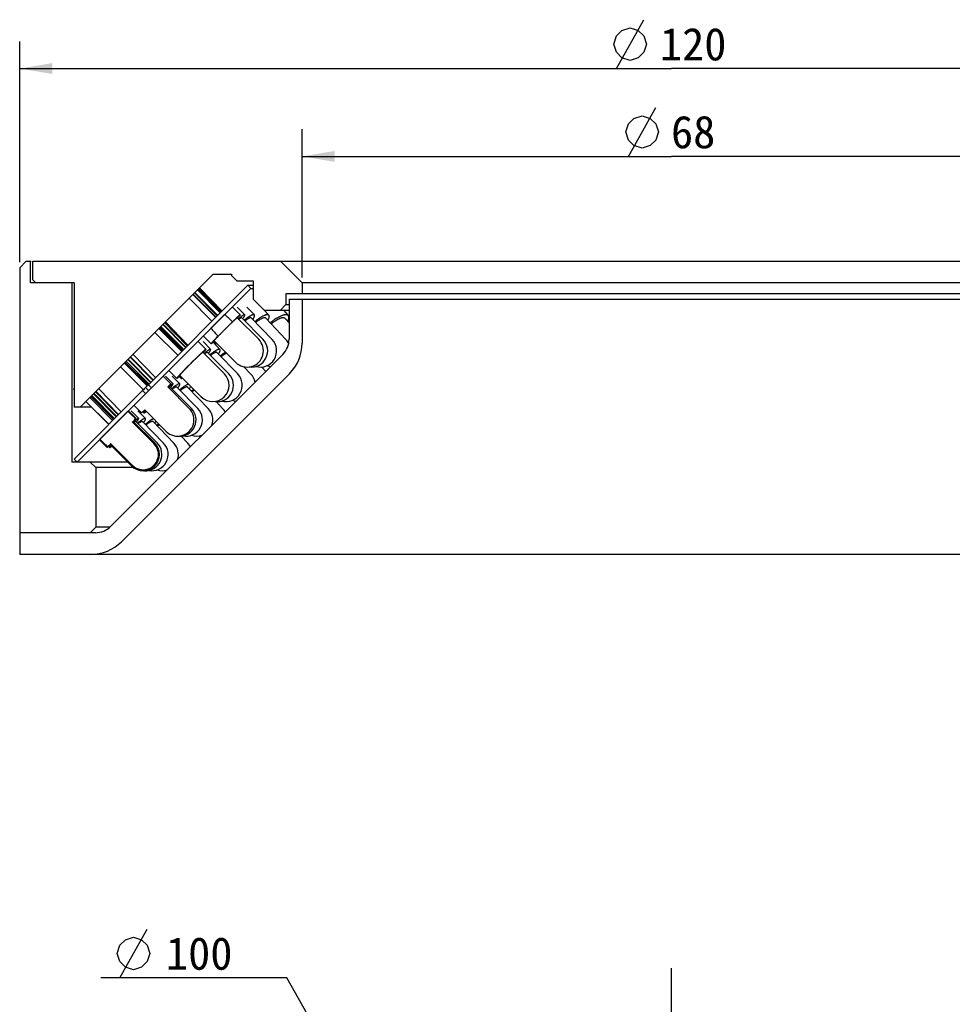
# Model space of a CAD drawing. Header units: millimetres. Extents: x 74 to 261, y 1 to 269.
# Tile 2 of 3: x 77 to 163, y 178 to 269. Entities that reach past the tile are written whole.
import ezdxf
from ezdxf.enums import TextEntityAlignment as Align

# ---------------------------------------------------------------- set-up
doc = ezdxf.new("R2010")
doc.units = ezdxf.units.MM
doc.header["$LTSCALE"] = 23.1
doc.linetypes.add('CENTER', pattern=[0.6, 0.375, -0.075, 0.075, -0.075])
doc.layers.get('0').update_dxf_attribs({"linetype": 'CONTINUOUS'})
for name, color, linetype in [('00_COMPONENTS', 7, 'CONTINUOUS'), ('03_ALL_AXES', 7, 'CONTINUOUS'), ('51__DRAFT_DIMS', 7, 'CONTINUOUS')]:
    doc.layers.add(name, color=color, linetype=linetype)
doc.styles.get("Standard").update_dxf_attribs({"font": 'simfang.ttf'})
doc.dimstyles.new('DIMSTYLE_1', dxfattribs={"dimtxt": 3, "dimasz": 3, "dimexe": 2.5, "dimexo": 0.5, "dimgap": 0.75, "dimtad": 1, "dimdsep": 46, "dimtxsty": 'STANDARD', "dimblk": '_FILLED', "dimblk1": '_FILLED', "dimblk2": '_FILLED', "dimcen": 0.09, "dimclrt": 3, "dimazin": 2, "dimtp": 0.3, "dimtm": 0.3, "dimtfac": 1, "dimtofl": 0, "dimtmove": 0, "dimatfit": 3, "dimldrblk": '_FILLED', "dimfxl": 1, "dimtolj": 1, "dimarcsym": 0})
doc.dimstyles.new('DIMSTYLE_5', dxfattribs={"dimtxt": 3, "dimasz": 3, "dimexe": 2.5, "dimexo": 0.5, "dimtad": 1, "dimdsep": 46, "dimtxsty": 'STANDARD', "dimblk": '_FILLED', "dimblk1": '_FILLED', "dimblk2": '_FILLED', "dimcen": 0.09, "dimclrt": 3, "dimazin": 2, "dimtp": 0.3, "dimtm": 0.3, "dimtfac": 1, "dimtofl": 0, "dimtmove": 0, "dimatfit": 1, "dimldrblk": '_FILLED', "dimfxl": 1, "dimtolj": 1, "dimarcsym": 0})

# ---------------------------------------------------------------- blocks, each defined once
blk = doc.blocks.new('_FILLED')
at = {"color": 0, "linetype": 'ByBlock'}
blk.add_solid([(0, 0), (-1, 0.167), (-1, -0.167)], dxfattribs=at)
blk = doc.blocks.new('*D1')
at = {"layer": '51__DRAFT_DIMS', "color": 4}
for p, q in [((76.89, 246.427), (76.89, 266.773)), ((196.89, 246.427), (196.89, 266.773)), ((76.89, 264.273), (136.89, 264.273)), ((196.89, 264.273), (136.89, 264.273))]:
    blk.add_line(p, q, dxfattribs=at)
at = {"layer": '51__DRAFT_DIMS', "color": 4, "xscale": 3, "yscale": 3, "zscale": 3, "rotation": 180}
blk.add_blockref('_FILLED', (76.89, 264.273), dxfattribs=at)
at = {"layer": '51__DRAFT_DIMS', "color": 4, "xscale": 3, "yscale": 3, "zscale": 3}
blk.add_blockref('_FILLED', (196.89, 264.273), dxfattribs=at)
at = {"layer": '51__DRAFT_DIMS', "color": 3}
blk.add_text('120', height=3, dxfattribs=at).set_placement((138.89, 265.023), align=Align.CENTER)
blk = doc.blocks.new('*D2')
at = {"layer": '51__DRAFT_DIMS', "color": 4}
for p, q in [((102.89, 245.027), (102.89, 258.683)), ((170.89, 245.027), (170.89, 258.683)), ((102.89, 256.183), (136.89, 256.183)), ((170.89, 256.183), (136.89, 256.183))]:
    blk.add_line(p, q, dxfattribs=at)
at = {"layer": '51__DRAFT_DIMS', "color": 4, "xscale": 3, "yscale": 3, "zscale": 3, "rotation": 180}
blk.add_blockref('_FILLED', (102.89, 256.183), dxfattribs=at)
at = {"layer": '51__DRAFT_DIMS', "color": 4, "xscale": 3, "yscale": 3, "zscale": 3}
blk.add_blockref('_FILLED', (170.89, 256.183), dxfattribs=at)
at = {"layer": '51__DRAFT_DIMS', "color": 3}
blk.add_text('68', height=3, dxfattribs=at).set_placement((138.89, 256.933), align=Align.CENTER)
blk = doc.blocks.new('*D6')
at = {"layer": '51__DRAFT_DIMS', "color": 4}
for p, q in [((97.976, 180.525), (84.367, 180.525)), ((101.476, 180.525), (97.976, 180.525)), ((112.124, 161.852), (101.476, 180.525))]:
    blk.add_line(p, q, dxfattribs=at)
at = {"layer": '51__DRAFT_DIMS', "color": 4, "xscale": 3, "yscale": 3, "zscale": 3, "rotation": 299.6918250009}
blk.add_blockref('_FILLED', (112.124, 161.852), dxfattribs=at)
at = {"layer": '51__DRAFT_DIMS', "color": 3}
blk.add_text('100', height=3, dxfattribs=at).set_placement((96.476, 181.275), align=Align.RIGHT)

msp = doc.modelspace()

# ---------------------------------------------------------------- linework, layer by layer
at = {"layer": '00_COMPONENTS', "color": 7}
for p, q in [((77.4906, 246.527), (76.8903, 245.9267)), ((76.8903, 245.9267), (76.8903, 219.527)), ((77.4906, 246.527), (77.9484, 246.527)), ((77.8903, 244.527), (77.8903, 246.527)), ((78.0903, 244.827), (78.0903, 246.527)), ((78.0903, 246.527), (196.2905, 246.527)), ((102.8903, 244.527), (100.8903, 246.527)), ((94.6903, 245.327), (82.456, 233.0927)), ((94.6903, 245.327), (96.3903, 245.327)), ((96.3903, 245.327), (96.3903, 245.227)), ((96.8903, 244.727), (96.3903, 245.227)), ((81.8903, 244.527), (77.8903, 244.527)), ((78.3903, 244.527), (78.0903, 244.827)), ((81.6903, 244.527), (81.6903, 228.027)), ((81.8903, 244.527), (81.8903, 233.0927)), ((82.1731, 228.027), (98.1731, 244.027)), ((88.7342, 235.1537), (97.8903, 244.3098)), ((95.395, 241.8145), (93.2978, 243.9345)), ((95.4383, 241.8579), (93.3639, 244.0006)), ((95.5188, 241.9384), (93.4444, 244.0811)), ((96.8903, 244.727), (98.3903, 244.727)), ((98.1731, 244.027), (97.8903, 244.3098)), ((97.8903, 244.3098), (98.3903, 244.3098)), ((98.1731, 244.027), (98.3903, 244.027)), ((98.3903, 244.727), (98.3903, 243.027)), ((102.8903, 244.527), (102.8903, 243.527)), ((170.8903, 244.527), (102.8903, 244.527)), ((94.5876, 241.0071), (92.4799, 243.1166)), ((94.9401, 241.3596), (92.8324, 243.4691)), ((94.9673, 241.3869), (92.8596, 243.4963)), ((95.0785, 241.498), (92.9708, 243.6075)), ((95.1057, 241.5253), (92.998, 243.6347)), ((95.1216, 241.5412), (93.0244, 243.6611)), ((95.3412, 241.7607), (93.244, 243.8807)), ((101.3903, 243.527), (101.3903, 242.527)), ((172.3903, 243.527), (101.3903, 243.527)), ((96.4903, 242.3093), (97.1968, 241.6022)), ((96.9118, 242.3026), (97.6113, 241.5955)), ((97.8093, 242.288), (98.4938, 241.5808)), ((99.3903, 242.027), (98.3903, 243.027)), ((101.3903, 242.527), (100.8903, 242.027)), ((101.3903, 242.527), (101.6903, 242.527)), ((101.6903, 243.027), (101.6903, 239.3554)), ((101.6903, 243.027), (172.0903, 243.027)), ((102.8903, 243.027), (102.8903, 238.9838)), ((94.4827, 240.3707), (95.7424, 241.6294)), ((96.9139, 241.3195), (98.8922, 239.3396)), ((97.327, 241.3142), (99.2856, 239.3343)), ((98.2064, 241.3026), (100.1232, 239.3227)), ((99.3903, 242.027), (101.6903, 242.027)), ((99.3953, 242.027), (99.8346, 241.5577)), ((99.5425, 241.2843), (101.3957, 239.3044)), ((101.1702, 242.027), (101.6186, 241.5251)), ((101.3203, 241.2586), (101.6903, 240.8444)), ((91.8023, 238.2218), (89.6949, 240.3316)), ((91.8184, 238.2379), (89.7111, 240.3477)), ((91.8841, 238.3037), (89.7768, 240.4135)), ((91.9002, 238.3198), (89.7929, 240.4296)), ((91.9448, 238.3643), (89.8476, 240.4843)), ((91.9855, 238.405), (89.8883, 240.525)), ((92.1516, 238.5711), (90.0544, 240.6911)), ((92.1923, 238.6118), (90.0951, 240.7318)), ((92.3091, 238.7286), (90.2325, 240.8692)), ((92.3745, 238.7941), (90.298, 240.9346)), ((95.1533, 239.6266), (96.486, 240.9582)), ((99.774, 241.1346), (99.729, 241.0851)), ((101.6314, 241.1346), (101.533, 241.0205)), ((91.4491, 237.8686), (89.3418, 239.9784)), ((93.8022, 239.6234), (94.5087, 238.9163)), ((93.3284, 239.1271), (94.0346, 238.42)), ((93.766, 239.1206), (94.4655, 238.4135)), ((94.6865, 239.0579), (95.3245, 238.4003)), ((94.7339, 239.1009), (94.9099, 238.923)), ((94.7917, 239.199), (96.77, 237.2191)), ((101.1045, 237.9412), (85.2761, 222.1128)), ((89.1403, 235.5598), (87.0498, 237.6865)), ((89.1809, 235.6004), (87.0904, 237.7271)), ((89.3872, 235.8068), (87.3197, 237.9564)), ((93.7516, 238.1373), (95.7292, 236.1574)), ((94.1811, 238.1322), (96.1397, 236.1523)), ((95.0374, 238.1217), (96.9581, 236.1418)), ((88.2723, 234.6904), (86.163, 236.7997)), ((88.278, 234.6961), (86.1687, 236.8054)), ((88.6308, 235.0503), (86.5222, 237.1589)), ((88.6929, 235.1126), (86.5889, 237.2256)), ((88.7104, 235.13), (86.6063, 237.243)), ((88.7815, 235.2008), (86.6773, 237.314)), ((88.7989, 235.2182), (86.6947, 237.3314)), ((88.9338, 235.3533), (86.8433, 237.48)), ((88.9744, 235.3939), (86.8839, 237.5206)), ((97.5325, 236.8097), (98.1766, 236.1257)), ((99.1677, 236.7846), (99.5382, 236.3749)), ((101.7187, 236.1554), (86.2619, 220.6986)), ((90.0921, 235.9459), (90.7992, 235.2388)), ((90.3005, 235.943), (91.0046, 235.2359)), ((90.6398, 236.4417), (91.346, 235.7346)), ((90.9236, 235.9343), (91.6187, 235.2272)), ((91.5844, 235.9226), (91.764, 235.7411)), ((91.6291, 236.0173), (93.6066, 234.0374)), ((88.7342, 235.1537), (88.4752, 234.8933)), ((88.6068, 235.0253), (88.4752, 234.8933)), ((88.4752, 234.8933), (88.7581, 234.6104)), ((88.7342, 235.1537), (89.017, 234.8709)), ((90.5163, 234.956), (90.7992, 235.2388)), ((90.5163, 234.956), (92.4962, 232.9761)), ((90.7211, 234.9537), (92.6926, 232.9738)), ((91.3334, 234.9468), (93.2796, 232.9669)), ((92.3481, 234.9351), (94.2524, 232.9552)), ((81.8424, 234.7483), (81.8473, 234.7585)), ((81.8903, 234.7004), (81.8424, 234.7483)), ((81.8473, 234.7585), (81.8903, 234.8015)), ((81.8903, 234.7155), (81.8473, 234.7585)), ((81.8903, 228.3098), (88.1975, 234.617)), ((85.4465, 231.866), (83.338, 233.9747)), ((85.5384, 231.958), (83.4348, 234.0715)), ((85.5524, 231.9719), (83.4488, 234.0855)), ((85.6095, 232.0291), (83.5059, 234.1426)), ((85.6235, 232.0431), (83.5199, 234.1566)), ((85.7841, 232.2036), (83.6932, 234.3299)), ((85.8198, 232.2393), (83.7289, 234.3656)), ((85.9653, 232.3849), (83.8745, 234.5111)), ((86.001, 232.4205), (83.9101, 234.5468)), ((86.2263, 232.6459), (84.1563, 234.793)), ((88.4804, 234.3342), (88.1975, 234.617)), ((83.4979, 233.0927), (81.8903, 233.0927)), ((85.0855, 231.505), (82.977, 233.6137)), ((85.093, 231.5126), (82.9845, 233.6212)), ((87.4051, 233.2589), (88.1122, 232.5518)), ((94.9858, 233.6001), (95.6028, 232.9384)), ((96.6515, 233.6619), (96.7336, 233.5703)), ((84.2786, 230.1353), (86.8546, 232.7112)), ((86.856, 232.7099), (86.8546, 232.7112)), ((86.913, 232.7639), (87.6201, 232.0568)), ((87.1525, 232.7608), (87.8563, 232.0537)), ((87.7753, 232.7526), (88.4706, 232.0455)), ((88.1122, 232.5518), (88.395, 232.8347)), ((88.2137, 232.6533), (88.3118, 232.5547)), ((88.395, 232.8347), (90.3749, 230.8548)), ((87.2652, 231.7075), (87.5633, 232.0057)), ((87.3372, 231.774), (89.317, 229.7941)), ((87.5728, 231.7715), (89.5435, 229.7916)), ((88.1854, 231.7651), (90.1324, 229.7852)), ((89.1704, 231.7544), (91.0793, 229.7745)), ((91.757, 230.421), (92.3773, 229.7595)), ((93.3911, 230.4317), (93.4879, 230.3246)), ((84.2259, 230.077), (84.933, 229.3699)), ((84.2786, 230.1353), (84.28, 230.1339)), ((84.9841, 229.4266), (85.2822, 229.7247)), ((85.0539, 229.4826), (85.1631, 229.373)), ((85.2158, 229.6527), (87.1956, 227.6728)), ((86.8415, 228.027), (81.6903, 228.027)), ((82.1731, 228.027), (81.8903, 228.3098)), ((83.8903, 227.527), (83.3903, 228.027)), ((83.8903, 227.527), (83.8903, 222.027)), ((87.3653, 227.527), (83.8903, 227.527)), ((83.8619, 221.527), (76.8903, 221.527)), ((83.8903, 222.027), (83.3903, 221.527)), ((85.1466, 222.027), (83.8903, 222.027)), ((196.8903, 219.527), (76.8903, 219.527))]:
    msp.add_line(p, q, dxfattribs=at)
at = {"layer": '00_COMPONENTS', "color": 4}
msp.add_line((94.6388, 240.5264), (94.6433, 240.5312), dxfattribs=at)
at = {"layer": '00_COMPONENTS', "color": 7}
for centre, radius, start, end in [((97.8311, 238.2794), 1.5, 224.97688, 44.97688), ((98.2192, 238.2794), 1.5, 262.613628, 44.690778), ((99.0455, 238.2794), 1.5, 254.058679, 44.072167), ((99.6903, 239.3554), 2, 315, 360), ((100.3006, 238.2794), 1.5, 26.258492, 43.107181), ((98.8903, 238.9838), 4, 315, 360), ((100.3006, 238.2794), 1.5, 245.27908, 257.579405), ((94.6679, 235.0974), 1.5, 224.965879, 44.965879), ((95.0733, 235.0974), 1.5, 262.296904, 44.689478), ((95.8815, 235.0974), 1.5, 254.406121, 44.130546), ((97.0845, 235.0974), 1.5, 11.304578, 43.27843), ((96.6446, 229.723), 6.2524, 126.693226, 129.145629), ((97.0845, 235.0974), 1.5, 246.37262, 258.696483), ((91.4356, 231.9154), 1.5, 224.999998, 45.000002), ((91.6297, 231.9154), 1.5, 266.179248, 44.877427), ((92.2099, 231.9154), 1.5, 258.887703, 44.507827), ((93.1713, 231.9154), 1.5, 340.944518, 43.884924), ((94.5057, 231.9154), 1.5, 29.321784, 42.998249), ((93.5616, 226.4148), 6.4283, 127.075786, 129.090157), ((92.3264, 227.8013), 4.4709, 124.959422, 127.894214), ((93.1713, 231.9154), 1.5, 251.336169, 289.056864), ((88.2563, 228.7334), 1.5, 224.998412, 44.998412), ((88.2563, 228.7334), 1.4099, 224.843419, 45.153404), ((88.4804, 228.7334), 1.5, 265.715996, 44.866122), ((89.0628, 228.7334), 1.5, 258.832477, 44.51936), ((89.9994, 228.7334), 1.5, 341.548277, 43.953013), ((91.2831, 228.7334), 1.5, 28.18284, 43.158818), ((89.9994, 228.7334), 1.5, 251.841653, 288.453687), ((83.8619, 223.527), 2, 270, 315), ((83.4335, 223.527), 4, 270, 315)]:
    msp.add_arc(centre, radius, start, end, dxfattribs=at)
for centre, major_axis, ratio, start_param, end_param in [((136.8903, 199.1886), (-47.2923, 47.3305), 0.028397, 5.7644406, 5.795445), ((136.8903, 199.1886), (-47.2923, 47.3305), 0.028397, 6.7709256, 6.80193), ((136.8903, 180.0967), (-180.4228, 180.4328), 0.0074462, -1.2864351, -1.2823576), ((136.8903, 180.0967), (-142.4391, 142.4469), 0.0074462, -1.2223306, -1.2075012), ((136.8903, 180.0967), (-180.4228, 180.4328), 0.0074462, 1.282358, 1.2864351), ((136.8903, 180.0967), (-142.4391, 142.4469), 0.0074462, 1.2075012, 1.2223306)]:
    msp.add_ellipse(centre, major_axis=major_axis, ratio=ratio, start_param=start_param, end_param=end_param, dxfattribs=at)
for points, knots in [([(96.9139, 241.3195), (96.9132, 241.3202), (96.9094, 241.3194), (96.9042, 241.3165), (96.8954, 241.3109), (96.8842, 241.3025), (96.8702, 241.2915), (96.8535, 241.2777), (96.8341, 241.2612), (96.803, 241.2341), (96.7579, 241.1939), (96.6969, 241.138), (96.627, 241.0729), (96.5488, 240.9992), (96.4633, 240.9177), (96.3713, 240.8291), (96.2737, 240.7346), (96.1355, 240.5996), (95.9571, 240.4237), (95.8136, 240.2804), (95.741, 240.2076)], [0, 0, 0, 0, 0.0018286, 0.0057523, 0.0120274, 0.0206868, 0.0317287, 0.0451328, 0.0608655, 0.0788902, 0.1216248, 0.1728925, 0.2321537, 0.2987867, 0.3720863, 0.4512761, 0.5355205, 0.6239286, 0.8094407, 1, 1, 1, 1]), ([(96.486, 240.9582), (96.5359, 241.0065), (96.6312, 241.0982), (96.7669, 241.2274), (96.8707, 241.3247), (96.9453, 241.3937), (96.9942, 241.4383), (97.0381, 241.4779), (97.077, 241.5122), (97.1105, 241.5411), (97.1386, 241.5644), (97.1611, 241.5822), (97.1778, 241.5944), (97.1885, 241.6008), (97.1942, 241.6029), (97.1963, 241.6027), (97.1968, 241.6022)], [0, 0, 0, 0, 0.2166551, 0.4126835, 0.5846782, 0.6607319, 0.7297044, 0.7913058, 0.8452697, 0.8913762, 0.929428, 0.9592878, 0.9808597, 0.9941725, 0.9978688, 1, 1, 1, 1]), ([(97.1968, 241.6022), (97.1975, 241.6016), (97.1974, 241.5996), (97.1966, 241.5971), (97.1947, 241.5929), (97.1908, 241.5863), (97.181, 241.572), (97.1628, 241.5487), (97.1343, 241.5143), (97.0971, 241.4714), (97.0514, 241.4203), (96.9977, 241.3613), (96.959, 241.3194), (96.9384, 241.2973)], [0, 0, 0, 0, 0.0068442, 0.0125771, 0.0201272, 0.0409324, 0.0695082, 0.1500467, 0.2615318, 0.4032913, 0.5744249, 0.7737624, 1, 1, 1, 1]), ([(97.6113, 241.5955), (97.6087, 241.5982), (97.601, 241.6023), (97.5866, 241.6033), (97.5687, 241.6004), (97.547, 241.5936), (97.5214, 241.5828), (97.4921, 241.5681), (97.4591, 241.5495), (97.4074, 241.5178), (97.3345, 241.4684), (97.2381, 241.3976), (97.1299, 241.3131), (97.0546, 241.2514), (97.0152, 241.2186)], [0, 0, 0, 0, 0.0155156, 0.0346553, 0.0594812, 0.0909013, 0.1293035, 0.1748396, 0.2275186, 0.2872875, 0.4275869, 0.5944105, 0.785942, 1, 1, 1, 1]), ([(97.327, 241.3142), (97.3198, 241.3215), (97.3021, 241.3202), (97.2843, 241.3153), (97.2652, 241.3084), (97.2379, 241.2955), (97.2007, 241.2745), (97.1577, 241.2473), (97.1091, 241.214), (97.0752, 241.1894), (97.0574, 241.1761)], [0, 0, 0, 0, 0.0987665, 0.1375949, 0.1828905, 0.2934332, 0.4309082, 0.5949948, 0.7850249, 1, 1, 1, 1]), ([(97.4117, 241.2286), (97.4305, 241.2528), (97.4654, 241.2989), (97.5128, 241.3651), (97.5516, 241.4236), (97.5818, 241.4743), (97.6031, 241.5166), (97.6145, 241.5471), (97.6183, 241.5672), (97.6186, 241.5788), (97.6165, 241.5884), (97.6133, 241.5935), (97.6113, 241.5955)], [0, 0, 0, 0, 0.2146013, 0.4044253, 0.5684349, 0.7058433, 0.8162038, 0.8998094, 0.9321119, 0.9587314, 0.9807326, 1, 1, 1, 1]), ([(98.4938, 241.5808), (98.4884, 241.5864), (98.4744, 241.596), (98.4478, 241.6028), (98.4158, 241.6032), (98.3858, 241.5986), (98.359, 241.5923), (98.3281, 241.5832), (98.2861, 241.5678), (98.232, 241.544), (98.1728, 241.5142), (98.1087, 241.4787), (98.0136, 241.4217), (97.8853, 241.3368), (97.7225, 241.2188), (97.6111, 241.1319), (97.5535, 241.0856)], [0, 0, 0, 0, 0.0212439, 0.0452357, 0.0739013, 0.1083323, 0.1278996, 0.1490828, 0.1963693, 0.2502495, 0.3106619, 0.3774502, 0.4504041, 0.6136852, 0.7979239, 1, 1, 1, 1]), ([(98.2064, 241.3026), (98.2028, 241.3064), (98.1936, 241.3131), (98.1764, 241.3187), (98.1559, 241.3205), (98.1321, 241.3187), (98.1048, 241.3132), (98.0614, 241.3002), (97.9992, 241.2741), (97.9166, 241.2309), (97.8231, 241.1744), (97.7199, 241.1054), (97.6489, 241.054), (97.612, 241.0264)], [0, 0, 0, 0, 0.0233669, 0.0490549, 0.0788185, 0.1137585, 0.1545098, 0.2013947, 0.3140019, 0.4515819, 0.6130211, 0.7965681, 1, 1, 1, 1]), ([(98.3503, 241.1546), (98.3674, 241.1808), (98.3988, 241.2309), (98.44, 241.3036), (98.4724, 241.3693), (98.4958, 241.4274), (98.5101, 241.4777), (98.5153, 241.5203), (98.5111, 241.5553), (98.5004, 241.574), (98.4938, 241.5808)], [0, 0, 0, 0, 0.1997708, 0.3780084, 0.5338722, 0.6670713, 0.7778788, 0.8675412, 0.939302, 1, 1, 1, 1]), ([(99.8346, 241.5577), (99.8258, 241.567), (99.8042, 241.5835), (99.7638, 241.5983), (99.7155, 241.6041), (99.6595, 241.6013), (99.5961, 241.59), (99.5255, 241.5704), (99.448, 241.5425), (99.3311, 241.4922), (99.172, 241.4088), (98.97, 241.2841), (98.7546, 241.1338), (98.6097, 241.022), (98.5359, 240.9625)], [0, 0, 0, 0, 0.0256808, 0.0536738, 0.0857472, 0.1230097, 0.1660645, 0.2151842, 0.2704186, 0.3316754, 0.4713201, 0.6316388, 0.8092124, 1, 1, 1, 1]), ([(99.5425, 241.2843), (99.5361, 241.2912), (99.5204, 241.3034), (99.4912, 241.315), (99.4566, 241.3204), (99.4165, 241.3199), (99.3713, 241.3134), (99.3001, 241.296), (99.1998, 241.2584), (99.0687, 241.194), (98.9238, 241.1091), (98.7681, 241.0056), (98.6629, 240.9281), (98.6091, 240.8867)], [0, 0, 0, 0, 0.0266452, 0.0554089, 0.0879625, 0.1253983, 0.1683578, 0.217155, 0.3325043, 0.4708765, 0.6302594, 0.8077893, 1, 1, 1, 1]), ([(99.774, 241.1346), (99.7976, 241.1809), (99.8283, 241.2485), (99.8566, 241.3375), (99.8688, 241.3945), (99.873, 241.4454), (99.8692, 241.4899), (99.857, 241.528), (99.8427, 241.5489), (99.8346, 241.5577)], [0, 0, 0, 0, 0.3471888, 0.4940432, 0.6232676, 0.7358375, 0.8336659, 0.9200382, 1, 1, 1, 1]), ([(101.6186, 241.5251), (101.6063, 241.5389), (101.5762, 241.5639), (101.5203, 241.5888), (101.4539, 241.6021), (101.3776, 241.604), (101.2919, 241.5949), (101.1972, 241.5747), (101.0944, 241.5436), (100.9414, 241.4858), (100.7363, 241.3869), (100.4812, 241.2361), (100.2166, 241.0535), (100.0422, 240.9165), (99.9549, 240.8438)], [0, 0, 0, 0, 0.0293967, 0.0608527, 0.0960087, 0.1359489, 0.1812878, 0.2322923, 0.2889907, 0.3512413, 0.4911682, 0.648899, 0.8201582, 1, 1, 1, 1]), ([(101.3203, 241.2586), (101.3108, 241.2693), (101.2877, 241.2886), (101.2448, 241.3081), (101.194, 241.3189), (101.1356, 241.3211), (101.07, 241.3148), (100.9977, 241.3002), (100.919, 241.2774), (100.802, 241.2345), (100.6448, 241.1606), (100.4489, 241.0472), (100.245, 240.9092), (100.1101, 240.8053), (100.0425, 240.7502)], [0, 0, 0, 0, 0.0296792, 0.0613556, 0.0966317, 0.1365866, 0.1818416, 0.2326818, 0.2891605, 0.3511546, 0.4905781, 0.6480004, 0.8193792, 1, 1, 1, 1]), ([(101.6314, 241.1346), (101.6455, 241.1752), (101.6626, 241.2351), (101.6737, 241.3136), (101.676, 241.3798), (101.6668, 241.4413), (101.6431, 241.4934), (101.6274, 241.5153), (101.6186, 241.5251)], [0, 0, 0, 0, 0.3163667, 0.4551658, 0.5817977, 0.8034934, 0.9035037, 1, 1, 1, 1]), ([(94.5087, 238.9163), (94.5083, 238.9168), (94.508, 238.9189), (94.5102, 238.9246), (94.5166, 238.9353), (94.5288, 238.952), (94.5466, 238.9746), (94.57, 239.0026), (94.5989, 239.0361), (94.6332, 239.0749), (94.6728, 239.1188), (94.7175, 239.1677), (94.7865, 239.2422), (94.8839, 239.3459), (95.0132, 239.4816), (95.105, 239.5767), (95.1533, 239.6266)], [0, 0, 0, 0, 0.0021313, 0.0058278, 0.0191403, 0.0407125, 0.0705721, 0.1086239, 0.1547305, 0.2086942, 0.2702958, 0.3392681, 0.415322, 0.5873163, 0.7833453, 1, 1, 1, 1]), ([(94.7917, 239.199), (94.7911, 239.1996), (94.7915, 239.2028), (94.7939, 239.2073), (94.7984, 239.2146), (94.8051, 239.2239), (94.8141, 239.2356), (94.8304, 239.2558), (94.8564, 239.2863), (94.8941, 239.329), (94.9402, 239.3799), (94.9943, 239.4384), (95.0558, 239.5041), (95.1242, 239.5764), (95.199, 239.6546), (95.2794, 239.7381), (95.3958, 239.858), (95.55, 240.0153), (95.6762, 240.1425), (95.741, 240.2076)], [0, 0, 0, 0, 0.0018544, 0.0056635, 0.0117117, 0.020042, 0.0306582, 0.0435505, 0.0760558, 0.1173018, 0.1669356, 0.2245365, 0.2896024, 0.3615714, 0.4398184, 0.5236632, 0.6123802, 0.8012852, 1, 1, 1, 1]), ([(94.814, 239.1746), (94.7918, 239.154), (94.7499, 239.1153), (94.6908, 239.0616), (94.6396, 239.016), (94.5967, 238.9788), (94.5623, 238.9503), (94.539, 238.9321), (94.5246, 238.9223), (94.5181, 238.9184), (94.5139, 238.9166), (94.5114, 238.9158), (94.5094, 238.9157), (94.5087, 238.9163)], [0, 0, 0, 0, 0.2262425, 0.4255926, 0.5967177, 0.7384713, 0.8499562, 0.9304944, 0.9590695, 0.9798731, 0.9874231, 0.9931561, 1, 1, 1, 1]), ([(94.9423, 239.0481), (94.934, 239.0333), (94.9202, 239.0068), (94.9075, 238.9744), (94.9031, 238.953), (94.9025, 238.9406), (94.9045, 238.9305), (94.9078, 238.9251), (94.9099, 238.923)], [0, 0, 0, 0, 0.3776948, 0.6629979, 0.772714, 0.8625601, 0.9361299, 1, 1, 1, 1]), ([(94.9099, 238.923), (94.9119, 238.921), (94.9173, 238.9176), (94.9274, 238.9155), (94.9398, 238.9159), (94.9613, 238.9202), (94.994, 238.9327), (95.0207, 238.9462), (95.0357, 238.9543)], [0, 0, 0, 0, 0.0637769, 0.1372937, 0.2271067, 0.336798, 0.622191, 1, 1, 1, 1]), ([(94.0346, 238.42), (94.0337, 238.4209), (94.0308, 238.4208), (94.0273, 238.4197), (94.0213, 238.4171), (94.012, 238.4116), (93.9916, 238.3978), (93.9586, 238.3723), (93.9101, 238.3321), (93.8499, 238.2799), (93.7785, 238.2162), (93.6966, 238.1416), (93.6049, 238.0567), (93.5045, 237.9624), (93.3962, 237.8596), (93.2811, 237.7492), (93.1169, 237.5905), (92.9035, 237.3817), (92.6437, 237.124), (92.3857, 236.8645), (92.1766, 236.6513), (92.0177, 236.4874), (91.9072, 236.3724), (91.8043, 236.2642), (91.7099, 236.1639), (91.6249, 236.0724), (91.5501, 235.9905), (91.4863, 235.9192), (91.4341, 235.859), (91.3939, 235.8106), (91.3683, 235.7776), (91.3545, 235.7572), (91.349, 235.748), (91.3463, 235.742), (91.3452, 235.7384), (91.3451, 235.7355), (91.346, 235.7346)], [0, 0, 0, 0, 0.0010363, 0.0018974, 0.0030288, 0.0061401, 0.0104077, 0.0224131, 0.0389802, 0.0599637, 0.0851695, 0.11436, 0.1472554, 0.1835412, 0.22287, 0.2648633, 0.3091179, 0.4026916, 0.5000001, 0.5973087, 0.6908821, 0.735137, 0.7771303, 0.8164587, 0.8527451, 0.8856404, 0.9148302, 0.9400368, 0.9610203, 0.9775866, 0.9895928, 0.9938596, 0.9969717, 0.9981033, 0.9989642, 1, 1, 1, 1]), ([(93.7516, 238.1373), (93.7509, 238.1381), (93.7485, 238.138), (93.7456, 238.137), (93.7406, 238.1348), (93.7329, 238.1301), (93.7159, 238.1185), (93.6884, 238.0971), (93.6481, 238.0635), (93.598, 238.0198), (93.5385, 237.9666), (93.4705, 237.9044), (93.3944, 237.8337), (93.3112, 237.7553), (93.2216, 237.6701), (93.1266, 237.5788), (92.9917, 237.4479), (92.8171, 237.2766), (92.6766, 237.1368), (92.6054, 237.0655)], [0, 0, 0, 0, 0.0020591, 0.0037917, 0.0060752, 0.0123648, 0.0209961, 0.0452891, 0.0787985, 0.1212138, 0.1721191, 0.2309996, 0.2972628, 0.3702368, 0.4491775, 0.5332849, 0.6217042, 0.8078239, 1, 1, 1, 1]), ([(93.7803, 238.1091), (93.8008, 238.1315), (93.8392, 238.1738), (93.8926, 238.2336), (93.9378, 238.2855), (93.9746, 238.3291), (94.0026, 238.3642), (94.0203, 238.3881), (94.0297, 238.403), (94.0333, 238.4099), (94.0349, 238.4143), (94.0356, 238.4171), (94.0354, 238.4193), (94.0346, 238.42)], [0, 0, 0, 0, 0.2255703, 0.4243765, 0.5951044, 0.7365944, 0.8479667, 0.9286038, 0.9573352, 0.9784127, 0.9861742, 0.992196, 1, 1, 1, 1]), ([(94.4655, 238.4135), (94.4629, 238.4162), (94.4551, 238.4204), (94.4404, 238.4213), (94.4222, 238.4183), (94.4002, 238.4113), (94.3743, 238.4003), (94.3445, 238.3853), (94.3109, 238.3663), (94.2584, 238.334), (94.1843, 238.2836), (94.0865, 238.2114), (93.9766, 238.1254), (93.9001, 238.0627), (93.8601, 238.0292)], [0, 0, 0, 0, 0.01544, 0.0345322, 0.0593358, 0.0907541, 0.1291784, 0.1747426, 0.2274622, 0.2872787, 0.4276673, 0.5945461, 0.786066, 1, 1, 1, 1]), ([(94.1811, 238.1322), (94.1737, 238.1397), (94.1554, 238.1381), (94.1372, 238.1329), (94.1173, 238.1257), (94.089, 238.112), (94.0504, 238.09), (94.0059, 238.0615), (93.9555, 238.0267), (93.9204, 238.001), (93.9019, 237.9871)], [0, 0, 0, 0, 0.097966, 0.1367453, 0.1820325, 0.2926818, 0.4303342, 0.5946538, 0.7848814, 1, 1, 1, 1]), ([(94.2663, 238.0466), (94.285, 238.0709), (94.3199, 238.1169), (94.3672, 238.1831), (94.406, 238.2416), (94.4361, 238.2922), (94.4574, 238.3346), (94.4687, 238.365), (94.4725, 238.3851), (94.4728, 238.3968), (94.4707, 238.4064), (94.4675, 238.4115), (94.4655, 238.4135)], [0, 0, 0, 0, 0.2145278, 0.4043153, 0.5683113, 0.7057075, 0.8160707, 0.8996897, 0.9320129, 0.9586608, 0.9806931, 1, 1, 1, 1]), ([(95.3245, 238.4003), (95.3193, 238.4056), (95.3057, 238.4148), (95.2799, 238.4211), (95.2488, 238.421), (95.2121, 238.415), (95.1699, 238.403), (95.1223, 238.3851), (95.0695, 238.3613), (94.9882, 238.3198), (94.8757, 238.2532), (94.7298, 238.1558), (94.5699, 238.0391), (94.4603, 237.9532), (94.4036, 237.9075)], [0, 0, 0, 0, 0.0208016, 0.0444103, 0.0727761, 0.106976, 0.1475485, 0.1947201, 0.2485372, 0.3089317, 0.4487607, 0.6123499, 0.7971246, 1, 1, 1, 1]), ([(95.0374, 238.1217), (95.0339, 238.1254), (95.025, 238.1317), (95.0086, 238.137), (94.9888, 238.1385), (94.9555, 238.1356), (94.9055, 238.1215), (94.8372, 238.0924), (94.7571, 238.0499), (94.6662, 237.9946), (94.5658, 237.927), (94.4967, 237.8768), (94.4607, 237.8498)], [0, 0, 0, 0, 0.0229845, 0.0483313, 0.07781, 0.1125294, 0.1997763, 0.3122734, 0.4499302, 0.611654, 0.7957329, 1, 1, 1, 1]), ([(95.1769, 237.9784), (95.1941, 238.0045), (95.2258, 238.0543), (95.2674, 238.1265), (95.3003, 238.1916), (95.3242, 238.2492), (95.339, 238.299), (95.3447, 238.3408), (95.3412, 238.3753), (95.3309, 238.3936), (95.3245, 238.4003)], [0, 0, 0, 0, 0.2009524, 0.3800216, 0.5364731, 0.6699624, 0.7806885, 0.8698576, 0.9406508, 1, 1, 1, 1]), ([(95.8422, 238.1481), (95.7613, 238.0966), (95.5958, 237.9828), (95.4366, 237.8604), (95.3549, 237.7946)], [0, 0, 0, 0, 0.4774612, 1, 1, 1, 1]), ([(95.9386, 238.0518), (95.8994, 238.0327), (95.8178, 237.9889), (95.6442, 237.8824), (95.514, 237.7891), (95.4258, 237.7216)], [0, 0, 0, 0, 0.2141641, 0.4545085, 1, 1, 1, 1]), ([(91.6291, 236.0173), (91.6284, 236.018), (91.6284, 236.0201), (91.6292, 236.0228), (91.6311, 236.0273), (91.6352, 236.0343), (91.6454, 236.0495), (91.6644, 236.0742), (91.6942, 236.1104), (91.7331, 236.1553), (91.7806, 236.2087), (91.8364, 236.27), (91.8999, 236.3386), (91.9706, 236.4139), (92.0769, 236.5261), (92.2226, 236.6773), (92.4091, 236.868), (92.5389, 236.9988), (92.6054, 237.0655)], [0, 0, 0, 0, 0.0020878, 0.0038003, 0.0060442, 0.0122062, 0.020649, 0.0443917, 0.0771659, 0.1187037, 0.1686432, 0.2265429, 0.2918784, 0.3640639, 0.4424444, 0.6149079, 0.8030199, 1, 1, 1, 1]), ([(91.346, 235.7346), (91.3468, 235.7338), (91.3489, 235.7337), (91.3517, 235.7343), (91.3562, 235.7359), (91.363, 235.7396), (91.3779, 235.7489), (91.4019, 235.7666), (91.4371, 235.7946), (91.4808, 235.8313), (91.5327, 235.8765), (91.5926, 235.9298), (91.635, 235.9682), (91.6574, 235.9887)], [0, 0, 0, 0, 0.0077995, 0.0138182, 0.0215793, 0.042664, 0.0713944, 0.152027, 0.2634012, 0.4048917, 0.5756056, 0.7744284, 1, 1, 1, 1]), ([(91.7903, 235.8553), (91.7831, 235.8418), (91.7712, 235.8178), (91.7604, 235.7882), (91.7569, 235.7687), (91.7568, 235.7574), (91.7589, 235.748), (91.7621, 235.743), (91.764, 235.7411)], [0, 0, 0, 0, 0.3737823, 0.6573975, 0.7672959, 0.858147, 0.9336039, 1, 1, 1, 1]), ([(88.4752, 234.8933), (88.4364, 234.8544), (88.344, 234.7621), (88.251, 234.6705), (88.1975, 234.617)], [0, 0, 0, 0, 0.4211124, 1, 1, 1, 1]), ([(91.0046, 235.2359), (91.0011, 235.2395), (90.9899, 235.2389), (90.9765, 235.2343), (90.9611, 235.2273), (90.943, 235.2173), (90.9217, 235.2043), (90.8975, 235.1881), (90.8592, 235.1611), (90.8045, 235.1197), (90.6993, 235.0355), (90.6167, 234.965), (90.5586, 234.9143)], [0, 0, 0, 0, 0.0268756, 0.0495642, 0.0794576, 0.1167804, 0.1615896, 0.2138749, 0.2735638, 0.4146938, 0.5838502, 1, 1, 1, 1]), ([(90.7211, 234.9537), (90.7198, 234.9551), (90.7163, 234.9561), (90.7115, 234.9559), (90.7046, 234.9545), (90.694, 234.9504), (90.6791, 234.9428), (90.6612, 234.9322), (90.6402, 234.9184), (90.6162, 234.9016), (90.5994, 234.8892), (90.5905, 234.8825)], [0, 0, 0, 0, 0.0383276, 0.0639547, 0.0953607, 0.1773919, 0.2865937, 0.4235655, 0.5883021, 0.7805839, 1, 1, 1, 1]), ([(90.775, 234.8999), (90.7947, 234.9231), (90.8315, 234.9671), (90.8822, 235.0298), (90.9245, 235.0847), (90.9541, 235.1256), (90.9732, 235.1544), (90.9845, 235.1725), (90.9936, 235.1885), (91.0004, 235.2022), (91.005, 235.2139), (91.0079, 235.2246), (91.0074, 235.2331), (91.0046, 235.2359)], [0, 0, 0, 0, 0.2214815, 0.416937, 0.5851359, 0.7250273, 0.784133, 0.8359204, 0.8803751, 0.9175387, 0.9475334, 0.9706728, 1, 1, 1, 1]), ([(91.6187, 235.2272), (91.6151, 235.2309), (91.6051, 235.2369), (91.5861, 235.2396), (91.5629, 235.2374), (91.5351, 235.2304), (91.5027, 235.2185), (91.4658, 235.2019), (91.4245, 235.1805), (91.3602, 235.1437), (91.2704, 235.0859), (91.1525, 235.0023), (91.0215, 234.9026), (90.9309, 234.8297), (90.8837, 234.7909)], [0, 0, 0, 0, 0.0175914, 0.0384589, 0.0646408, 0.097135, 0.136397, 0.1825958, 0.2357645, 0.2958279, 0.4360513, 0.6016753, 0.7905267, 1, 1, 1, 1]), ([(91.3334, 234.9468), (91.3225, 234.958), (91.2955, 234.9566), (91.2684, 234.9494), (91.2481, 234.9423), (91.2258, 234.9329), (91.1911, 234.9161), (91.1426, 234.8888), (91.0787, 234.8484), (91.0071, 234.7992), (90.9574, 234.7627), (90.9314, 234.7431)], [0, 0, 0, 0, 0.1015101, 0.1409809, 0.1868924, 0.2393955, 0.2985279, 0.4365525, 0.6003137, 0.7886454, 1, 1, 1, 1]), ([(91.4399, 234.839), (91.458, 234.864), (91.4916, 234.9115), (91.5366, 234.98), (91.573, 235.0411), (91.6007, 235.0944), (91.6195, 235.1396), (91.6284, 235.1725), (91.6301, 235.1945), (91.6289, 235.2077), (91.6253, 235.2188), (91.6211, 235.2248), (91.6187, 235.2272)], [0, 0, 0, 0, 0.2093045, 0.3949302, 0.5559483, 0.6917135, 0.8020347, 0.8875966, 0.9218437, 0.9511693, 0.9766631, 1, 1, 1, 1]), ([(92.4327, 235.2129), (92.4067, 235.204), (92.3515, 235.1816), (92.2654, 235.1395), (92.1706, 235.0865), (92.0272, 234.9981), (91.8333, 234.8634), (91.6785, 234.7437), (91.5976, 234.6784)], [0, 0, 0, 0, 0.0829213, 0.1792887, 0.288646, 0.4102886, 0.686733, 1, 1, 1, 1]), ([(92.3481, 234.9351), (92.3437, 234.9396), (92.3329, 234.9476), (92.3127, 234.9544), (92.2886, 234.9567), (92.2605, 234.9547), (92.2285, 234.9484), (92.1775, 234.9334), (92.1049, 234.9031), (92.0088, 234.8528), (91.9006, 234.7872), (91.782, 234.7072), (91.7008, 234.6477), (91.6588, 234.6159)], [0, 0, 0, 0, 0.023846, 0.0500098, 0.080248, 0.1156704, 0.1568934, 0.2042421, 0.3176427, 0.4556608, 0.6168844, 0.7992028, 1, 1, 1, 1]), ([(91.764, 235.7411), (91.7659, 235.7392), (91.7709, 235.7359), (91.7803, 235.7337), (91.7917, 235.7337), (91.8113, 235.737), (91.8411, 235.7476), (91.8653, 235.7593), (91.8789, 235.7664)], [0, 0, 0, 0, 0.066287, 0.1416644, 0.2324723, 0.3423578, 0.6260503, 1, 1, 1, 1]), ([(92.5048, 234.7728), (92.5314, 234.8153), (92.5775, 234.8937), (92.6165, 234.976), (92.631, 235.0142)], [0, 0, 0, 0, 0.5510067, 1, 1, 1, 1]), ([(92.9898, 234.655), (92.9718, 234.6427), (92.8978, 234.591), (92.8256, 234.537), (92.7716, 234.4949)], [0, 0, 0, 0, 0.2418589, 1, 1, 1, 1]), ([(88.4495, 232.7795), (88.4371, 232.7641), (88.4141, 232.7348), (88.3827, 232.6933), (88.3567, 232.6569), (88.3364, 232.6258), (88.3216, 232.6002), (88.3131, 232.5822), (88.3097, 232.5704), (88.3085, 232.5626), (88.3097, 232.5568), (88.3118, 232.5547)], [0, 0, 0, 0, 0.2210867, 0.4152161, 0.5816689, 0.7199107, 0.8296986, 0.9112268, 0.9418061, 0.9661038, 1, 1, 1, 1]), ([(88.3118, 232.5547), (88.314, 232.5525), (88.3198, 232.5513), (88.3276, 232.5525), (88.3394, 232.5559), (88.3575, 232.5643), (88.3832, 232.579), (88.4144, 232.5993), (88.451, 232.6251), (88.4928, 232.6564), (88.5222, 232.6794), (88.5377, 232.6917)], [0, 0, 0, 0, 0.03387, 0.0581563, 0.0887327, 0.1702639, 0.280051, 0.418308, 0.5847637, 0.7789069, 1, 1, 1, 1]), ([(87.2652, 231.7075), (87.2706, 231.7128), (87.2809, 231.7226), (87.2952, 231.7363), (87.3075, 231.7478), (87.3176, 231.7573), (87.3247, 231.7638), (87.3293, 231.7679), (87.3319, 231.7702), (87.334, 231.7719), (87.3356, 231.7731), (87.3364, 231.7737), (87.3371, 231.7741), (87.3372, 231.774)], [0, 0, 0, 0, 0.2318708, 0.4339592, 0.6057682, 0.7468207, 0.8568361, 0.900157, 0.935664, 0.9633454, 0.9832027, 0.9952927, 1, 1, 1, 1]), ([(87.6201, 232.0568), (87.6202, 232.0567), (87.6198, 232.056), (87.6192, 232.0551), (87.6179, 232.0534), (87.6161, 232.0512), (87.6138, 232.0484), (87.6095, 232.0435), (87.6027, 232.0361), (87.5929, 232.0254), (87.5808, 232.0125), (87.5665, 231.9974), (87.5499, 231.9801), (87.5313, 231.9607), (87.5021, 231.9305), (87.4606, 231.8877), (87.4046, 231.8304), (87.3647, 231.7896), (87.3434, 231.7679)], [0, 0, 0, 0, 0.00125, 0.0043742, 0.0094851, 0.0166, 0.0257233, 0.0368559, 0.065137, 0.1013936, 0.1455659, 0.1975888, 0.2573691, 0.3248008, 0.3997769, 0.5718333, 0.7723692, 1, 1, 1, 1]), ([(87.8563, 232.0537), (87.8526, 232.0574), (87.8409, 232.057), (87.8268, 232.0523), (87.8106, 232.0452), (87.7916, 232.0348), (87.7694, 232.0213), (87.7441, 232.0046), (87.704, 231.9765), (87.6469, 231.9336), (87.5374, 231.8463), (87.4514, 231.7732), (87.3909, 231.7205)], [0, 0, 0, 0, 0.0273119, 0.0501429, 0.0801541, 0.117574, 0.1624671, 0.214822, 0.2745583, 0.4157146, 0.5847536, 1, 1, 1, 1]), ([(87.5728, 231.7715), (87.5713, 231.7731), (87.5674, 231.7742), (87.5619, 231.7738), (87.554, 231.7721), (87.5419, 231.7673), (87.5248, 231.7585), (87.5042, 231.746), (87.4802, 231.7301), (87.4527, 231.7105), (87.4335, 231.6962), (87.4233, 231.6884)], [0, 0, 0, 0, 0.0376263, 0.0630519, 0.0943432, 0.1763545, 0.2857433, 0.4229838, 0.5880135, 0.7805377, 1, 1, 1, 1]), ([(87.5633, 232.0057), (87.5676, 232.0097), (87.5756, 232.0174), (87.5869, 232.0279), (87.5965, 232.0369), (87.6045, 232.0441), (87.6107, 232.0497), (87.6149, 232.0533), (87.6174, 232.0553), (87.6187, 232.0562), (87.6194, 232.0567), (87.62, 232.0569), (87.6201, 232.0568)], [0, 0, 0, 0, 0.2324188, 0.434574, 0.6061737, 0.7469296, 0.8566232, 0.9351945, 0.9628148, 0.9826839, 0.9948919, 1, 1, 1, 1]), ([(87.6292, 231.7154), (87.6488, 231.7388), (87.6855, 231.7829), (87.7358, 231.8458), (87.7723, 231.8936), (87.7972, 231.928), (87.8168, 231.9565), (87.8333, 231.9822), (87.8462, 232.0055), (87.8528, 232.0193), (87.8573, 232.0312), (87.86, 232.0421), (87.8593, 232.0507), (87.8563, 232.0537)], [0, 0, 0, 0, 0.221004, 0.4160728, 0.583978, 0.6574096, 0.7236964, 0.8345245, 0.8790177, 0.9162706, 0.9464172, 0.9697983, 1, 1, 1, 1]), ([(88.4706, 232.0455), (88.467, 232.0491), (88.4571, 232.0551), (88.4383, 232.0576), (88.4151, 232.0553), (88.3875, 232.0481), (88.3552, 232.0362), (88.3184, 232.0194), (88.2771, 231.9978), (88.213, 231.9609), (88.1233, 231.9028), (88.0056, 231.819), (87.8747, 231.719), (87.7842, 231.6459), (87.737, 231.607)], [0, 0, 0, 0, 0.0174118, 0.0381367, 0.0642158, 0.0966438, 0.1358649, 0.1820461, 0.235216, 0.2952954, 0.4355937, 0.6013376, 0.7903443, 1, 1, 1, 1]), ([(88.1854, 231.7651), (88.1745, 231.7761), (88.1476, 231.7745), (88.1207, 231.7672), (88.1005, 231.76), (88.0782, 231.7505), (88.0435, 231.7335), (87.995, 231.7061), (87.9312, 231.6655), (87.8596, 231.616), (87.8099, 231.5793), (87.7839, 231.5597)], [0, 0, 0, 0, 0.1008645, 0.1402731, 0.1861558, 0.2386529, 0.2978017, 0.4359227, 0.5998431, 0.7883873, 1, 1, 1, 1]), ([(88.2905, 231.6583), (88.3087, 231.6832), (88.3424, 231.7307), (88.3875, 231.7991), (88.4241, 231.8601), (88.452, 231.9133), (88.4709, 231.9583), (88.4799, 231.9912), (88.4818, 232.0131), (88.4807, 232.0261), (88.4772, 232.0371), (88.473, 232.0431), (88.4706, 232.0455)], [0, 0, 0, 0, 0.2096017, 0.3954742, 0.5566741, 0.692532, 0.8028547, 0.888295, 0.9224282, 0.9515961, 0.9768899, 1, 1, 1, 1]), ([(89.2169, 232.0135), (89.1918, 232.0031), (89.1391, 231.9787), (89.0241, 231.9175), (88.8646, 231.8182), (88.659, 231.6728), (88.5173, 231.5625), (88.4436, 231.5028)], [0, 0, 0, 0, 0.0877075, 0.1873734, 0.4204581, 0.6937561, 1, 1, 1, 1]), ([(89.1704, 231.7544), (89.1663, 231.7587), (89.1559, 231.7663), (89.1365, 231.7727), (89.1133, 231.7747), (89.0863, 231.7725), (89.0554, 231.7662), (89.0063, 231.7514), (88.9361, 231.7217), (88.8432, 231.6727), (88.7383, 231.6087), (88.6232, 231.5307), (88.5443, 231.4728), (88.5034, 231.4418)], [0, 0, 0, 0, 0.0234991, 0.0493474, 0.0793178, 0.1145168, 0.1555582, 0.2027662, 0.3160019, 0.4540318, 0.6154903, 0.7983277, 1, 1, 1, 1]), ([(89.3226, 231.5971), (89.3447, 231.6318), (89.384, 231.697), (89.419, 231.7649), (89.4335, 231.7968)], [0, 0, 0, 0, 0.5396427, 1, 1, 1, 1]), ([(84.933, 229.3699), (84.9329, 229.37), (84.9331, 229.3705), (84.9335, 229.3712), (84.9345, 229.3725), (84.9365, 229.375), (84.9401, 229.3792), (84.9456, 229.3854), (84.9529, 229.3934), (84.9618, 229.403), (84.9724, 229.4143), (84.98, 229.4223), (84.9841, 229.4266)], [0, 0, 0, 0, 0.005107, 0.0173124, 0.037181, 0.064802, 0.143375, 0.2530637, 0.3938086, 0.5654069, 0.7675689, 1, 1, 1, 1]), ([(85.2217, 229.6463), (85.2001, 229.6251), (85.1593, 229.5851), (85.102, 229.5293), (85.0592, 229.4877), (85.029, 229.4586), (85.0096, 229.4399), (84.9923, 229.4234), (84.9772, 229.4091), (84.9643, 229.397), (84.9537, 229.3872), (84.9462, 229.3804), (84.9414, 229.3762), (84.9386, 229.3738), (84.9364, 229.372), (84.9347, 229.3707), (84.9338, 229.3701), (84.9331, 229.3697), (84.933, 229.3699)], [0, 0, 0, 0, 0.2276302, 0.42817, 0.6002253, 0.6752039, 0.7426358, 0.8024129, 0.8544362, 0.8986098, 0.9348641, 0.9631446, 0.9742788, 0.9834026, 0.990517, 0.995627, 0.9987503, 1, 1, 1, 1]), ([(85.2854, 229.5828), (85.2742, 229.5684), (85.2533, 229.5413), (85.225, 229.5027), (85.2017, 229.4689), (85.1835, 229.44), (85.1704, 229.4161), (85.1631, 229.3992), (85.1604, 229.3881), (85.1596, 229.3806), (85.161, 229.3751), (85.1631, 229.373)], [0, 0, 0, 0, 0.2200617, 0.4132362, 0.5788724, 0.7165617, 0.8261419, 0.9079748, 0.9389731, 0.963924, 1, 1, 1, 1]), ([(85.1631, 229.373), (85.1652, 229.3709), (85.1706, 229.3694), (85.1781, 229.3702), (85.1893, 229.3729), (85.2063, 229.3802), (85.2303, 229.3931), (85.2593, 229.4112), (85.2932, 229.4344), (85.332, 229.4626), (85.3592, 229.4833), (85.3736, 229.4945)], [0, 0, 0, 0, 0.0360632, 0.0610097, 0.0920057, 0.1738378, 0.2834196, 0.4211139, 0.5867538, 0.7799318, 1, 1, 1, 1]), ([(85.2822, 229.7247), (85.277, 229.7193), (85.2672, 229.709), (85.2535, 229.6947), (85.242, 229.6824), (85.2325, 229.6723), (85.226, 229.6652), (85.2219, 229.6606), (85.2196, 229.658), (85.2179, 229.6559), (85.2167, 229.6543), (85.2161, 229.6535), (85.2157, 229.6528), (85.2158, 229.6527)], [0, 0, 0, 0, 0.2318787, 0.43397, 0.6057745, 0.7468189, 0.8568336, 0.900155, 0.935662, 0.9633421, 0.9831984, 0.9952901, 1, 1, 1, 1])]:
    msp.add_open_spline(points, degree=3, knots=knots, dxfattribs=at)
at = {"layer": '03_ALL_AXES', "color": 1, "linetype": 'CENTER'}
msp.add_line((136.8903, 118.4169), (136.8903, 181.4169), dxfattribs=at)
at = {"layer": '51__DRAFT_DIMS', "color": 3}
for p, q in [((131.8356, 264.2726), (134.3356, 268.7726)), ((132.9372, 256.1831), (135.4372, 260.6831)), ((86.1166, 180.5254), (88.6166, 185.0254))]:
    msp.add_line(p, q, dxfattribs=at)
for points in [[(131.5856, 266.5226), (131.8356, 267.2726), (132.3356, 267.7726), (133.0856, 268.0226), (133.8356, 267.7726), (134.3356, 267.2726), (134.5856, 266.5226), (134.3356, 265.7726), (133.8356, 265.2726), (133.0856, 265.0226), (132.3356, 265.2726), (131.8356, 265.7726), (131.5856, 266.5226)], [(132.6872, 258.4331), (132.9372, 259.1831), (133.4372, 259.6831), (134.1872, 259.9331), (134.9372, 259.6831), (135.4372, 259.1831), (135.6872, 258.4331), (135.4372, 257.6831), (134.9372, 257.1831), (134.1872, 256.9331), (133.4372, 257.1831), (132.9372, 257.6831), (132.6872, 258.4331)], [(85.8666, 182.7754), (86.1166, 183.5254), (86.6166, 184.0254), (87.3666, 184.2754), (88.1166, 184.0254), (88.6166, 183.5254), (88.8666, 182.7754), (88.6166, 182.0254), (88.1166, 181.5254), (87.3666, 181.2754), (86.6166, 181.5254), (86.1166, 182.0254), (85.8666, 182.7754)]]:
    msp.add_lwpolyline(points, dxfattribs=at)

# ---------------------------------------------------------------- dimensions: what is measured, and where the dimension line sits
at = {"layer": '51__DRAFT_DIMS', "color": 4}
for base, p1, p2, picture, middle in [((196.8903, 264.2726), (76.8903, 245.9267), (196.8903, 245.9272), '*D1', (138.8903, 264.2726)), ((170.8903, 256.1831), (102.8903, 244.527), (170.8903, 244.527), '*D2', (138.8903, 256.1831))]:
    dim = msp.add_linear_dim(base=base, p1=p1, p2=p2, text='%%c<>', dimstyle='DIMSTYLE_1', dxfattribs=at)
    dim.commit()
    dim.dimension.update_dxf_attribs({"geometry": picture, "text_midpoint": middle, "dimtype": 160})
dim = msp.add_diameter_dim_2p(p1=(112.1236, 161.852), p2=(161.657, 74.9818), text='%%c<>', dimstyle='DIMSTYLE_5', override={"dimtih": 1, "dimtoh": 1, "dimpost": '<>'}, dxfattribs=at)
dim.commit()
dim.dimension.update_dxf_attribs({"geometry": '*D6', "text_midpoint": (93.1713, 182.7754), "dimtype": 163})

doc.saveas('drawing.dxf')
